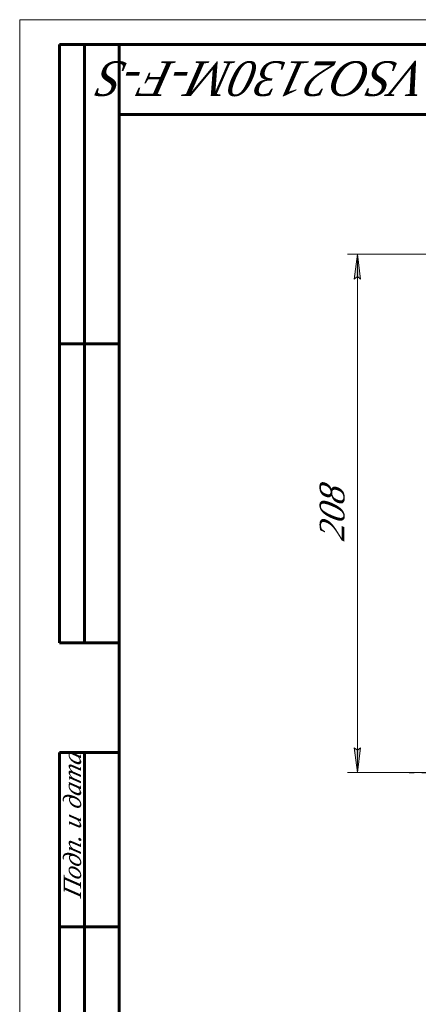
# Model space of a CAD drawing. Header units: millimetres. Extents: x 0 to 420, y 0 to 297.
# Tile 2 of 7: x 0 to 80, y 99 to 297. Entities that reach past the tile are written whole.
import ezdxf

# ---------------------------------------------------------------- set-up
doc = ezdxf.new("R2010")
doc.units = ezdxf.units.MM
for name, pattern in [('K5LT_AXLED', [12, 7.5, -1.5, 1.5, -1.5]), ('K5LT_BASIC', [0]), ('K5LT_THIN', [0])]:
    doc.linetypes.add(name, pattern=pattern)
doc.layers.add('Системный слой', color=7, linetype='Continuous')
doc.layers.add('Системный слой (1)', color=7, linetype='Continuous', true_color=0x6c6c6c)
doc.styles.add('KDIMTEXTSTYLE', font='txt', dxfattribs={"width": 0.96, "oblique": 15, "height": 5})
doc.styles.add('KTEXTSTYLE', font='txt', dxfattribs={"width": 0.96, "height": 5})
doc.dimstyles.new('KDIMSTYLE (0.50)', dxfattribs={"dimtxt": 5, "dimasz": 1, "dimexe": 2, "dimexo": 0, "dimgap": 1, "dimtad": 1, "dimlfac": 2, "dimtxsty": 'KDIMTEXTSTYLE', "dimsah": 1, "dimcen": 0, "dimdle": 1, "dimadec": 0, "dimazin": 0, "dimtfac": 0.667, "dimtmove": 0, "dimatfit": 3, "dimfxl": 1, "dimtvp": 1, "dimtolj": 1, "dimtzin": 0, "dimarcsym": 0})

# ---------------------------------------------------------------- blocks, each defined once
blk = doc.blocks.new('D3')
at = {"layer": 'Системный слой (1)'}
for points in [[(68.47, 244.96), (67.81, 249.96), (67.15, 244.96), (67.81, 245.46)], [(67.81, 145.96), (68.47, 150.96), (67.81, 150.46), (67.15, 150.96)]]:
    blk.add_hatch(color=7, dxfattribs=at).paths.add_polyline_path(points)
at = {"layer": 'Системный слой (1)', "color": 7, "linetype": 'K5LT_THIN', "lineweight": 18}
for p, q in [((123.01, 249.96), (65.81, 249.96)), ((67.15, 244.96), (67.81, 249.96)), ((67.81, 249.96), (68.47, 244.96)), ((67.81, 249.96), (67.81, 145.96)), ((67.81, 245.46), (67.15, 244.96)), ((68.47, 244.96), (67.81, 245.46)), ((67.81, 145.96), (67.15, 150.96)), ((67.15, 150.96), (67.81, 150.46)), ((67.81, 150.46), (68.47, 150.96)), ((68.47, 150.96), (67.81, 145.96)), ((170.23, 145.96), (65.81, 145.96))]:
    blk.add_line(p, q, dxfattribs=at)
blk.add_wipeout([(66.81, 192.29), (59.43, 192.29), (59.43, 203.18), (66.81, 203.18)]).dxf.layer = 'Системный слой (1)'
at = {"layer": 'Системный слой (1)', "color": 7, "insert": (60.22, 192.29), "char_height": 5, "attachment_point": 1, "rotation": 90, "style": 'KTEXTSTYLE'}
blk.add_mtext('\\fArial|b0|c204|p34;\\H5.0;\\W1.000;\\Q15;\\fGOST Type AU|b0|i0|c204|p34;\\Q15;\\W0.960;208', dxfattribs=at)
blk = doc.blocks.new('KDIMARROW_01')
at = {"layer": 'Системный слой'}
blk.add_hatch(color=0, dxfattribs=at).paths.add_polyline_path([(0, 0), (-5, 0.66), (-4.5, 0), (-5, -0.66)])
at = {"layer": 'Системный слой', "color": 0, "linetype": 'K5LT_THIN', "lineweight": 18}
for p, q in [((-4.5, 0), (-5, 0.66)), ((-5, 0.66), (0, 0)), ((0, 0), (-5, -0.66)), ((-5, -0.66), (-4.5, 0))]:
    blk.add_line(p, q, dxfattribs=at)
at = {"layer": 'Системный слой (1)', "color": 0, "linetype": 'K5LT_THIN', "lineweight": 18}
blk.add_line((292.94, 145.96), (292.44, 145.96), dxfattribs=at)
blk = doc.blocks.new('U38')
at = {"color": 7, "linetype": 'K5LT_THIN', "lineweight": 18}
for p, q in [((0, 0), (0, 297)), ((0, 297), (420, 297))]:
    blk.add_line(p, q, dxfattribs=at)
at = {"color": 150, "linetype": 'K5LT_BASIC', "lineweight": 60, "true_color": 0x0080ff}
for p, q in [((8, 172), (8, 292)), ((20, 292), (8, 292)), ((13, 172), (13, 292)), ((20, 5), (20, 292)), ((20, 292), (415, 292)), ((90, 278), (20, 278)), ((20, 232), (8, 232)), ((20, 172), (8, 172)), ((8, 5), (8, 150)), ((20, 150), (8, 150)), ((13, 5), (13, 150)), ((20, 115), (8, 115))]:
    blk.add_line(p, q, dxfattribs=at)
at = {"color": 7, "attachment_point": 1, "style": 'KTEXTSTYLE'}
for s, insert, char_height, rotation in [('\\fArial|b0|c204|p34;\\H5.0;\\W1.000;\\Q15;\\fGOST Type AU|b0|i0|c204|p34;\\Q15;\\W0.960;\\H7.00;VSO2130M-F-S', (82.2, 281.64), 7, 180), ('\\fArial|b0|c204|p34;\\H5.0;\\W1.000;\\Q15;\\fGOST Type AU|b0|i0|c204|p34;\\Q15;\\W0.960;\\H3.50;Подп. и дата', (8.82, 120.66), 3.5, 90)]:
    blk.add_mtext(s, dxfattribs=dict(at, insert=insert, char_height=char_height, rotation=rotation))

msp = doc.modelspace()

# ---------------------------------------------------------------- dimensions: what is measured, and where the dimension line sits
at = {"layer": 'Системный слой (1)', "color": 7}
dim = msp.add_linear_dim(base=(67.809, 249.9575), p1=(170.233, 145.9575), p2=(123.014, 249.9575), angle=90, dimstyle='KDIMSTYLE (0.50)', override={"dimexo": 0, "dimpost": '\\fGOST Type AU|b0|c204|p34;\\H5.0;\\W0.960;\\Q15;<>', "dimblk1": 'KDIMARROW_01', "dimblk2": 'KDIMARROW_01', "dimse1": 0, "dimse2": 0, "dimclrt": 7, "dimtol": 1, "dimtp": 0, "dimtm": 0, "dimtdec": 5, "dimtolj": 1}, dxfattribs=at)
dim.commit()
dim.dimension.update_dxf_attribs({"geometry": 'D3', "text_midpoint": (67.809, 197.9575), "dimtype": 160})

# ---------------------------------------------------------------- next in the draw order: linework, layer by layer
at = {"layer": 'Системный слой (1)', "color": 30, "linetype": 'K5LT_AXLED', "lineweight": 18, "true_color": 0xff8000}
msp.add_line((91.233, 145.9575), (78.233, 145.9575), dxfattribs=at)

# ---------------------------------------------------------------- next in the draw order: block references
msp.add_blockref('U38', (0, 0))

doc.saveas('drawing.dxf')
